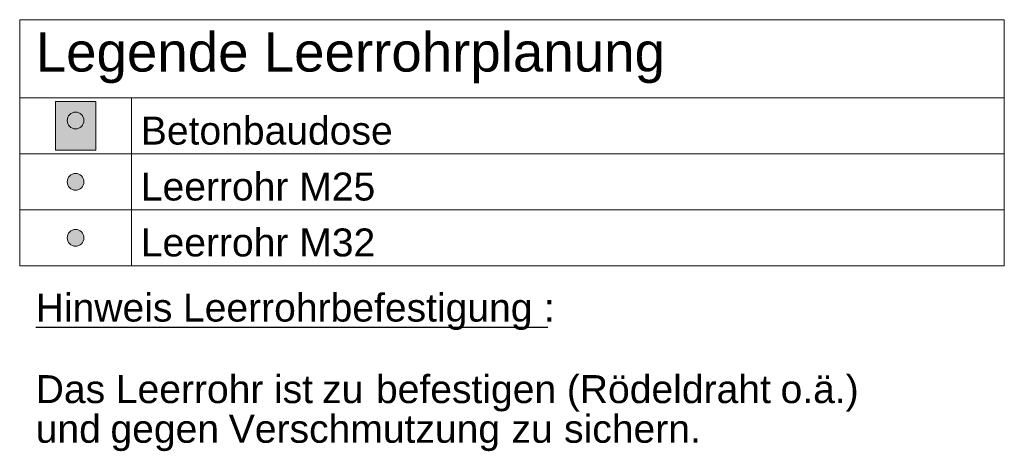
# Model space of a CAD drawing. Extents: x -620 to 3480, y 62 to 1102.
# Tile 55 of 256: x 130 to 183, y 530 to 553. Entities that reach past the tile are written whole.
import ezdxf

# ---------------------------------------------------------------- set-up
doc = ezdxf.new("R2010")
doc.units = 0
doc.layers.get('0').update_dxf_attribs({"lineweight": 13})
for name, color, linetype, lineweight, true_color in [('E_Betonbaudose', 1, 'Continuous', 13, 0xff0000), ('E_Detail_Wandschraffur', 7, 'Continuous', 5, 0xc0c0c0), ('E_Leerrohr Umrandung-A06G9STS8I', 7, 'Continuous', 9, 0xffffff), ('E_Leerrohrdose 32-A06G9SU28I', 7, 'Continuous', 9, 0x99ff99)]:
    doc.layers.add(name, color=color, linetype=linetype, lineweight=lineweight, true_color=true_color)
doc.layers.add('E_Legende', color=7, linetype='Continuous', lineweight=13)
doc.styles.get("Standard").update_dxf_attribs({"font": 'ARIALN.TTF'})

# ---------------------------------------------------------------- blocks, each defined once
blk = doc.blocks.new('Referenz-A06G9SU38I')
at = {"layer": 'E_Detail_Wandschraffur', "linetype": 'Continuous', "ltscale": 0.13}
for points in [[(132.696, 548.477), (132.763, 548.472), (132.829, 548.457), (132.891, 548.432), (132.95, 548.398), (133.002, 548.356), (133.048, 548.307), (133.086, 548.252), (133.115, 548.191), (133.135, 548.127), (133.145, 548.06), (133.145, 547.993), (133.135, 547.926), (133.115, 547.862), (133.086, 547.802), (133.048, 547.746), (133.002, 547.697), (132.95, 547.655), (132.891, 547.621), (132.829, 547.597), (132.763, 547.582), (132.696, 547.577), (132.629, 547.582), (132.564, 547.597), (132.501, 547.621), (132.443, 547.655), (132.39, 547.697), (132.344, 547.746), (132.307, 547.802), (132.277, 547.862), (132.258, 547.926), (132.248, 547.993), (132.248, 548.06), (132.258, 548.127), (132.277, 548.191), (132.307, 548.252), (132.344, 548.307), (132.39, 548.356), (132.443, 548.398), (132.501, 548.432), (132.564, 548.457), (132.629, 548.472)], [(132.696, 545.183), (132.763, 545.178), (132.829, 545.163), (132.891, 545.138), (132.95, 545.104), (133.002, 545.062), (133.048, 545.013), (133.086, 544.958), (133.115, 544.897), (133.135, 544.833), (133.145, 544.766), (133.145, 544.699), (133.135, 544.632), (133.115, 544.568), (133.086, 544.508), (133.048, 544.452), (133.002, 544.403), (132.95, 544.361), (132.891, 544.327), (132.829, 544.303), (132.763, 544.288), (132.696, 544.283), (132.629, 544.288), (132.564, 544.303), (132.501, 544.327), (132.443, 544.361), (132.39, 544.403), (132.344, 544.452), (132.307, 544.508), (132.277, 544.568), (132.257, 544.632), (132.247, 544.699), (132.247, 544.766), (132.257, 544.833), (132.277, 544.897), (132.307, 544.958), (132.344, 545.013), (132.39, 545.062), (132.443, 545.104), (132.501, 545.138), (132.564, 545.163), (132.629, 545.178)], [(132.696, 542.183), (132.763, 542.178), (132.829, 542.163), (132.891, 542.138), (132.95, 542.104), (133.002, 542.062), (133.048, 542.013), (133.086, 541.958), (133.115, 541.897), (133.135, 541.833), (133.145, 541.766), (133.145, 541.699), (133.135, 541.632), (133.115, 541.568), (133.086, 541.508), (133.048, 541.452), (133.002, 541.403), (132.95, 541.361), (132.891, 541.327), (132.829, 541.303), (132.763, 541.288), (132.696, 541.283), (132.629, 541.288), (132.564, 541.303), (132.501, 541.327), (132.443, 541.361), (132.39, 541.403), (132.344, 541.452), (132.307, 541.508), (132.277, 541.568), (132.257, 541.632), (132.247, 541.699), (132.247, 541.766), (132.257, 541.833), (132.277, 541.897), (132.307, 541.958), (132.344, 542.013), (132.39, 542.062), (132.443, 542.104), (132.501, 542.138), (132.564, 542.163), (132.629, 542.178)]]:
    blk.add_hatch(color=256, dxfattribs=at).paths.add_polyline_path(points)
at = {"layer": 'E_Betonbaudose', "linetype": 'Continuous', "ltscale": 0.013}
for centre in [(132.696, 548.027), (132.696, 544.733), (132.696, 541.733)]:
    blk.add_circle(centre, 0.45, dxfattribs=at)
at = {"layer": 'E_Leerrohr Umrandung-A06G9STS8I', "linetype": 'Continuous', "ltscale": 0.13}
for p, q in [((131.616, 546.426), (131.616, 549.036)), ((131.616, 549.036), (133.776, 549.036)), ((133.776, 549.036), (133.776, 546.426)), ((133.776, 546.426), (131.616, 546.426))]:
    blk.add_line(p, q, dxfattribs=at)
at = {"layer": 'E_Leerrohrdose 32-A06G9SU28I', "linetype": 'Continuous', "ltscale": 0.13}
blk.add_solid([(131.616, 549.036), (133.776, 549.036), (131.616, 546.426), (133.776, 546.426)], dxfattribs=at)
at = {"layer": 'E_Legende', "linetype": 'Continuous', "ltscale": 0.13}
for p, q in [((129.696, 553.433), (182.525, 553.433)), ((129.696, 540.233), (129.696, 553.433)), ((182.525, 540.233), (182.525, 553.433)), ((129.696, 549.233), (182.525, 549.233)), ((135.696, 540.233), (135.696, 549.233)), ((129.696, 546.233), (182.525, 546.233)), ((129.696, 543.233), (182.525, 543.233)), ((129.696, 540.233), (182.525, 540.233))]:
    blk.add_line(p, q, dxfattribs=at)
at = {"layer": 'E_Legende', "linetype": 'Continuous', "lineweight": -2, "ltscale": 0.25}
for p, q in [((130.556, 536.939), (137.641, 536.939)), ((137.641, 536.939), (138.457, 536.939)), ((138.457, 536.939), (156.915, 536.939)), ((156.915, 536.939), (157.824, 536.939)), ((157.824, 536.939), (158.034, 536.939))]:
    blk.add_line(p, q, dxfattribs=at)
at = {"layer": 'E_Legende', "linetype": 'Continuous', "ltscale": 0.13, "attachment_point": 1}
for s, insert, char_height in [('{\\fArial;Legende Leerrohrplanung}', (130.556, 552.751), 2.1), ('{\\fArial;Betonbaudose}', (136.196, 548.233), 1.5), ('{\\fArial;Leerrohr M25}', (136.196, 545.233), 1.5), ('{\\fArial;Leerrohr M32}', (136.196, 542.233), 1.5)]:
    blk.add_mtext(s, dxfattribs=dict(at, insert=insert, char_height=char_height))
at = {"layer": 'E_Legende', "linetype": 'Continuous', "lineweight": -2, "ltscale": 0.25, "char_height": 1.5, "attachment_point": 1}
for s, insert in [('{\\fArial;Leerrohrbefestigung}', (138.457, 538.739)), ('{\\fArial;Hinweis}', (130.556, 538.739)), ('{\\fArial;:}', (157.824, 538.739)), ('{\\fArial;Das}', (130.556, 534.366)), ('{\\fArial;Leerrohr}', (134.854, 534.366)), ('{\\fArial;ist}', (143.341, 534.366)), ('{\\fArial;befestigen}', (148.812, 534.366)), ('{\\fArial;(Rödeldraht}', (159.053, 534.366)), ('{\\fArial;o.ä.)}', (170.521, 534.366)), ('{\\fArial;zu}', (145.921, 534.366)), ('{\\fArial;und}', (130.556, 532.238)), ('{\\fArial;Verschmutzung}', (140.915, 532.238)), ('{\\fArial;sichern.}', (158.905, 532.238)), ('{\\fArial;gegen}', (134.567, 532.238)), ('{\\fArial;zu}', (156.086, 532.238))]:
    blk.add_mtext(s, dxfattribs=dict(at, insert=insert))

msp = doc.modelspace()

# ---------------------------------------------------------------- block references
at = {"color": 8, "lineweight": 25, "ltscale": 0.25, "true_color": 0x808080}
msp.add_blockref('Referenz-A06G9SU38I', (0, 0), dxfattribs=at)

doc.saveas('drawing.dxf')
